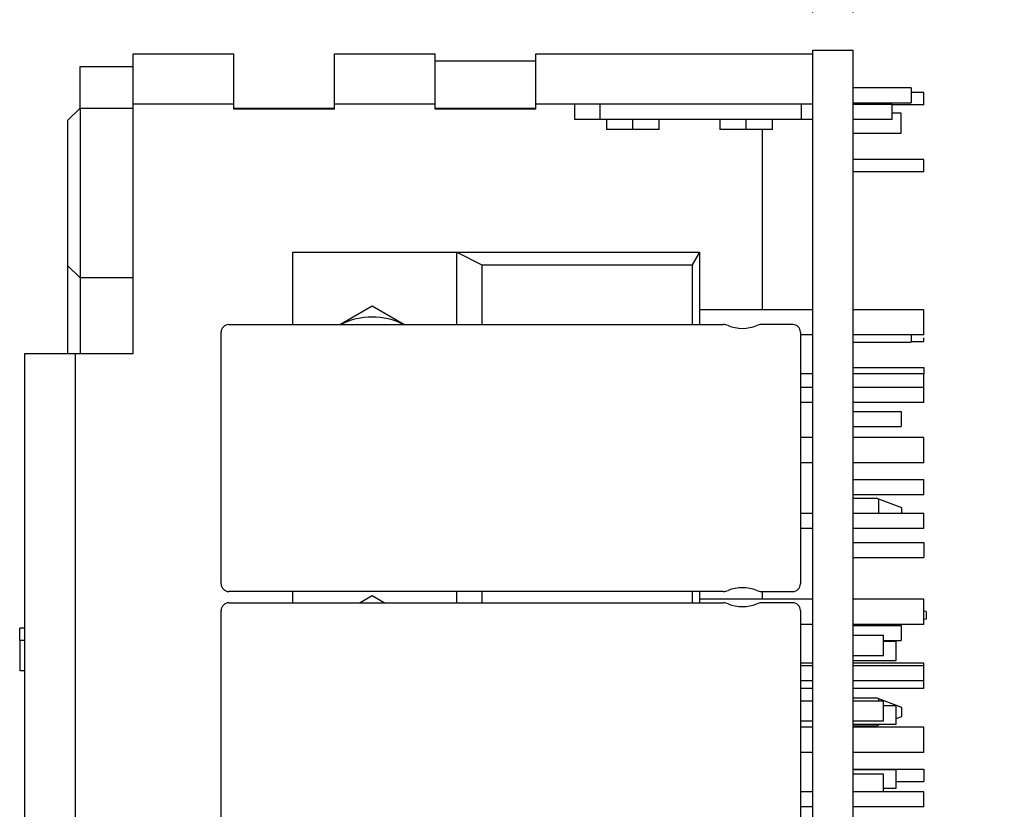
# Model space of a CAD drawing. Header units: millimetres. Extents: x 0 to 417, y 0 to 294.
# Tile 18 of 19: x 303 to 342, y 215 to 247. Entities that reach past the tile are written whole.
import ezdxf

# ---------------------------------------------------------------- set-up
doc = ezdxf.new("R2010")
doc.units = ezdxf.units.MM
for name, color, linetype in [('3110110100_MDXF_CONTINUOUS_LINE', 7, 'Continuous'), ('C101_DXF_CONTINUOUS_LINE', 7, 'Continuous'), ('C3_DXF_CONTINUOUS_LINE', 7, 'Continuous'), ('CN3_DXF_CONTINUOUS_LINE', 7, 'Continuous'), ('CX1_DXF_CONTINUOUS_LINE', 7, 'Continuous'), ('CY_DXF_CONTINUOUS_LINE', 7, 'Continuous'), ('FL1_FL2_DXF_CONTINUOUS_LINE', 7, 'Continuous'), ('FL3_DXF_CONTINUOUS_LINE', 7, 'Continuous'), ('HEAT_SINK-3_DXF_CONTINUOUS_LINE', 7, 'Continuous'), ('HEAT_SINK-4_DXF_CONTINUOUS_LINE', 7, 'Continuous'), ('INPUT_171813DXF_CONTINUOUS_LINE', 7, 'Continuous'), ('L3_BASE_DXF_CONTINUOUS_LINE', 7, 'Continuous'), ('L3_COVER_DXF_CONTINUOUS_LINE', 7, 'Continuous'), ('MDS-300APB18_AA_PCDXF_DIMENSION', 7, 'Continuous'), ('MDS-300APB18DXF_CONTINUOUS_LINE', 7, 'Continuous'), ('PIN_DXF_CONTINUOUS_LINE', 7, 'Continuous'), ('PWB_TDC-361_DXF_CONTINUOUS_LINE', 7, 'Continuous'), ('Q102_Q101_D1DXF_CONTINUOUS_LINE', 7, 'Continuous'), ('Q5_Q6_DXF_CONTINUOUS_LINE', 7, 'Continuous'), ('RESISTANCE_DXF_CONTINUOUS_LINE', 7, 'Continuous'), ('T1_BASE_DXF_CONTINUOUS_LINE', 7, 'Continuous'), ('T1_CORE_DXF_CONTINUOUS_LINE', 7, 'Continuous'), ('TAP_TONGUE_DXF_CONTINUOUS_LINE', 7, 'Continuous')]:
    doc.layers.add(name, color=color, linetype=linetype)
doc.styles.get("Standard").update_dxf_attribs({"font": 'ARIALN.TTF'})
doc.dimstyles.new('DIMSTYLE_2', dxfattribs={"dimtxt": 3, "dimasz": 3, "dimexe": 1, "dimexo": 1.5, "dimgap": 0.75, "dimtad": 1, "dimdec": 1, "dimzin": 0, "dimdsep": 46, "dimtxsty": 'STANDARD', "dimblk": '_FILLED', "dimblk1": '_FILLED', "dimblk2": '_FILLED', "dimcen": 0.09, "dimadec": 0, "dimazin": 0, "dimtp": 1e-06, "dimtm": 1e-06, "dimtfac": 1, "dimtdec": 1, "dimtofl": 0, "dimtmove": 0, "dimatfit": 3, "dimldrblk": '_FILLED', "dimfxl": 1, "dimtolj": 1, "dimtzin": 0, "dimarcsym": 0})

# ---------------------------------------------------------------- blocks, each defined once
blk = doc.blocks.new('_FILLED')
at = {"color": 0, "linetype": 'ByBlock'}
blk.add_solid([(0, 0), (-1, 0.167), (-1, -0.167)], dxfattribs=at)
blk = doc.blocks.new('*D10')
at = {"layer": 'Defpoints', "color": 0, "linetype": 'Continuous'}
for p in [(336.252, 250.588), (334.652, 245.613), (336.252, 245.613)]:
    blk.add_point(p, dxfattribs=at)
at = {"layer": 'MDS-300APB18_AA_PCDXF_DIMENSION', "color": 0, "linetype": 'Continuous', "lineweight": -2}
for p, q in [((334.652, 247.113), (334.652, 251.588)), ((336.252, 247.113), (336.252, 251.588)), ((331.652, 250.588), (323.403, 250.588)), ((339.252, 250.588), (342.252, 250.588))]:
    blk.add_line(p, q, dxfattribs=at)
at = {"layer": 'MDS-300APB18_AA_PCDXF_DIMENSION', "color": 0, "linetype": 'Continuous', "lineweight": -2, "xscale": 3, "yscale": 3, "zscale": 3}
blk.add_blockref('_FILLED', (334.652, 250.588), dxfattribs=at)
at = {"layer": 'MDS-300APB18_AA_PCDXF_DIMENSION', "color": 0, "linetype": 'Continuous', "lineweight": -2, "xscale": 3, "yscale": 3, "zscale": 3, "rotation": 180}
blk.add_blockref('_FILLED', (336.252, 250.588), dxfattribs=at)
at = {"layer": 'MDS-300APB18_AA_PCDXF_DIMENSION', "color": 0, "linetype": 'Continuous', "insert": (327.902, 254.338), "char_height": 3, "attachment_point": 3}
blk.add_mtext('\\A1;1.6', dxfattribs=at)

msp = doc.modelspace()

# ---------------------------------------------------------------- linework, layer by layer
at = {"layer": '3110110100_MDXF_CONTINUOUS_LINE', "color": 7, "linetype": 'Continuous'}
for p, q in [((317.152, 235.438), (315.895, 234.713)), ((318.408, 234.713), (317.152, 235.438)), ((317.152, 223.938), (316.674, 223.663)), ((317.629, 223.663), (317.152, 223.938))]:
    msp.add_line(p, q, dxfattribs=at)
msp.add_arc((317.152, 232.263), 2.75, 63.0278, 116.9722, dxfattribs=at)
at = {"layer": 'C101_DXF_CONTINUOUS_LINE', "color": 7, "linetype": 'Continuous'}
for p, q in [((311.452, 234.713), (331.092, 234.713)), ((333.852, 234.713), (332.611, 234.713)), ((311.152, 224.413), (311.152, 234.413)), ((334.152, 234.413), (334.152, 224.413)), ((334.652, 232.213), (334.152, 232.213)), ((339.052, 232.213), (336.252, 232.213)), ((339.052, 231.613), (339.052, 232.213)), ((334.652, 231.613), (334.152, 231.613)), ((339.052, 231.613), (336.252, 231.613)), ((334.652, 227.213), (334.152, 227.213)), ((339.052, 227.213), (336.252, 227.213)), ((339.052, 226.613), (339.052, 227.213)), ((334.652, 226.613), (334.152, 226.613)), ((339.052, 226.613), (336.252, 226.613)), ((331.092, 224.113), (311.452, 224.113)), ((332.611, 224.113), (333.852, 224.113)), ((311.452, 223.663), (331.092, 223.663)), ((333.852, 223.663), (332.611, 223.663)), ((311.152, 213.363), (311.152, 223.363)), ((334.152, 223.363), (334.152, 213.363)), ((334.652, 221.163), (334.152, 221.163)), ((339.052, 221.163), (336.252, 221.163)), ((339.052, 220.563), (339.052, 221.163)), ((334.652, 220.563), (334.152, 220.563)), ((339.052, 220.563), (336.252, 220.563)), ((334.652, 216.163), (334.152, 216.163)), ((339.052, 216.163), (336.252, 216.163)), ((339.052, 215.563), (339.052, 216.163)), ((334.652, 215.563), (334.152, 215.563)), ((339.052, 215.563), (336.252, 215.563))]:
    msp.add_line(p, q, dxfattribs=at)
for centre, radius, start, end in [((311.452, 234.413), 0.3, 90, 180), ((331.092, 234.213), 0.5, 67.6684, 90), ((331.852, 236.063), 1.5, 247.6684, 292.3316), ((332.611, 234.213), 0.5, 90, 112.3316), ((333.852, 234.413), 0.3, 0, 90), ((311.452, 224.413), 0.3, 180, 270), ((331.092, 224.613), 0.5, 270, 292.3316), ((331.852, 222.763), 1.5, 67.6684, 112.3316), ((332.611, 224.613), 0.5, 247.6684, 270), ((333.852, 224.413), 0.3, 270, 0), ((311.452, 223.363), 0.3, 90, 180), ((331.092, 223.163), 0.5, 67.6684, 90), ((332.611, 223.163), 0.5, 90, 112.3316), ((333.852, 223.363), 0.3, 0, 90), ((331.852, 225.013), 1.5, 247.6684, 292.3316)]:
    msp.add_arc(centre, radius, start, end, dxfattribs=at)
at = {"layer": 'C3_DXF_CONTINUOUS_LINE', "color": 7, "linetype": 'Continuous'}
for p, q in [((336.252, 228.563), (339.052, 228.563)), ((339.052, 227.963), (339.052, 228.563)), ((336.252, 227.963), (339.052, 227.963))]:
    msp.add_line(p, q, dxfattribs=at)
at = {"layer": 'CN3_DXF_CONTINUOUS_LINE', "color": 7, "linetype": 'Continuous'}
for p, q in [((339.152, 223.313), (339.052, 223.329)), ((339.152, 223.313), (339.152, 223.013)), ((339.152, 223.013), (339.052, 222.996))]:
    msp.add_line(p, q, dxfattribs=at)
at = {"layer": 'CX1_DXF_CONTINUOUS_LINE', "color": 7, "linetype": 'Continuous'}
for p, q in [((336.252, 226.063), (339.052, 226.063)), ((339.052, 226.063), (339.052, 225.463)), ((336.252, 225.463), (339.052, 225.463))]:
    msp.add_line(p, q, dxfattribs=at)
at = {"layer": 'CY_DXF_CONTINUOUS_LINE', "color": 7, "linetype": 'Continuous'}
for p, q in [((339.052, 243.935), (338.552, 243.935)), ((339.052, 243.435), (339.052, 243.935)), ((339.052, 243.435), (337.802, 243.435)), ((339.052, 241.273), (336.252, 241.273)), ((339.052, 240.773), (339.052, 241.273)), ((339.052, 240.773), (336.252, 240.773)), ((338.552, 234.038), (339.052, 234.038)), ((339.052, 234.038), (339.052, 234.182))]:
    msp.add_line(p, q, dxfattribs=at)
at = {"layer": 'FL1_FL2_DXF_CONTINUOUS_LINE', "color": 7, "linetype": 'Continuous'}
for p in [(303.152, 222.163), (303.352, 222.663)]:
    msp.add_line(p, (303.152, 222.663), dxfattribs=at)
at = {"layer": 'FL3_DXF_CONTINUOUS_LINE', "color": 7, "linetype": 'Continuous'}
for p, q in [((336.252, 231.263), (338.152, 231.263)), ((338.152, 231.263), (338.152, 230.663)), ((336.252, 230.663), (338.152, 230.663)), ((336.252, 222.763), (338.152, 222.763)), ((338.152, 222.763), (338.152, 222.163)), ((337.452, 222.163), (338.152, 222.163))]:
    msp.add_line(p, q, dxfattribs=at)
at = {"layer": 'HEAT_SINK-3_DXF_CONTINUOUS_LINE', "color": 7, "linetype": 'Continuous'}
for p, q in [((307.652, 233.563), (307.652, 245.463)), ((311.652, 243.263), (311.652, 245.463)), ((315.652, 243.263), (315.652, 245.463)), ((319.652, 243.263), (319.652, 245.463)), ((323.652, 243.263), (323.652, 245.463)), ((311.652, 243.463), (307.652, 243.463)), ((315.652, 243.263), (311.652, 243.263)), ((319.652, 243.463), (315.652, 243.463)), ((323.652, 243.263), (319.652, 243.263)), ((334.652, 243.463), (323.652, 243.463)), ((326.452, 242.863), (326.453, 242.463)), ((327.502, 242.463), (327.502, 242.863)), ((328.551, 242.463), (328.551, 242.863)), ((330.952, 242.863), (330.953, 242.463)), ((332.002, 242.463), (332.002, 242.863)), ((333.051, 242.463), (333.051, 242.863)), ((328.551, 242.463), (326.453, 242.463)), ((333.051, 242.463), (330.953, 242.463)), ((332.652, 235.303), (332.652, 242.463)), ((303.352, 233.563), (307.652, 233.563)), ((305.352, 233.563), (305.352, 183.563)), ((332.652, 223.803), (332.652, 224.113))]:
    msp.add_line(p, q, dxfattribs=at)
at = {"layer": 'HEAT_SINK-3_DXF_CONTINUOUS_LINE', "color": 3, "linetype": 'Continuous'}
for p, q in [((307.652, 245.463), (311.652, 245.463)), ((315.652, 245.463), (319.652, 245.463)), ((323.652, 245.463), (334.652, 245.463)), ((303.352, 183.563), (303.352, 233.563))]:
    msp.add_line(p, q, dxfattribs=at)
at = {"layer": 'HEAT_SINK-4_DXF_CONTINUOUS_LINE', "color": 7, "linetype": 'Continuous'}
for p, q in [((305.552, 243.313), (305.552, 244.963)), ((305.552, 244.963), (307.652, 244.963))]:
    msp.add_line(p, q, dxfattribs=at)
at = {"layer": 'INPUT_171813DXF_CONTINUOUS_LINE', "color": 7, "linetype": 'Continuous'}
for p, q in [((336.252, 227.817), (337.162, 227.817)), ((338.178, 227.436), (337.162, 227.817)), ((337.264, 227.213), (337.264, 227.778)), ((338.178, 227.213), (338.178, 227.436)), ((336.252, 219.892), (337.162, 219.892)), ((338.178, 219.511), (337.162, 219.892)), ((337.264, 219.763), (337.264, 219.854)), ((338.178, 219.155), (338.178, 219.511)), ((337.952, 219.07), (338.178, 219.155)), ((336.252, 218.774), (337.162, 218.774)), ((337.162, 218.774), (337.332, 218.838)), ((337.264, 218.812), (337.264, 218.838))]:
    msp.add_line(p, q, dxfattribs=at)
at = {"layer": 'L3_BASE_DXF_CONTINUOUS_LINE', "color": 7, "linetype": 'Continuous'}
for p, q in [((338.552, 244.113), (336.252, 244.113)), ((338.552, 244.113), (338.552, 243.513)), ((336.252, 243.513), (338.552, 243.513)), ((338.552, 234.303), (338.552, 234.013)), ((336.252, 234.013), (338.552, 234.013))]:
    msp.add_line(p, q, dxfattribs=at)
at = {"layer": 'L3_COVER_DXF_CONTINUOUS_LINE', "color": 7, "linetype": 'Continuous'}
msp.add_line((319.652, 245.188), (323.652, 245.188), dxfattribs=at)
at = {"layer": 'MDS-300APB18DXF_CONTINUOUS_LINE', "color": 7, "linetype": 'Continuous'}
for p, q in [((334.652, 169.113), (334.652, 245.613)), ((334.652, 245.613), (336.252, 245.613)), ((336.252, 169.113), (336.252, 245.613))]:
    msp.add_line(p, q, dxfattribs=at)
at = {"layer": 'PIN_DXF_CONTINUOUS_LINE', "color": 7, "linetype": 'Continuous'}
for p, q in [((325.202, 242.863), (325.202, 243.463)), ((326.202, 242.863), (326.202, 243.463)), ((334.202, 242.863), (334.202, 243.463)), ((337.802, 242.863), (337.802, 243.463)), ((334.652, 242.863), (325.202, 242.863)), ((337.802, 242.863), (336.252, 242.863))]:
    msp.add_line(p, q, dxfattribs=at)
at = {"layer": 'PIN_DXF_CONTINUOUS_LINE', "color": 3, "linetype": 'Continuous'}
msp.add_line((336.252, 243.463), (337.802, 243.463), dxfattribs=at)
at = {"layer": 'PWB_TDC-361_DXF_CONTINUOUS_LINE', "color": 7, "linetype": 'Continuous'}
for p, q in [((303.152, 222.163), (303.152, 220.963)), ((303.352, 222.163), (303.152, 222.163)), ((303.352, 220.963), (303.152, 220.963))]:
    msp.add_line(p, q, dxfattribs=at)
at = {"layer": 'Q102_Q101_D1DXF_CONTINUOUS_LINE', "color": 7, "linetype": 'Continuous'}
for p, q in [((314.002, 234.713), (314.002, 237.588)), ((314.002, 237.588), (330.152, 237.588)), ((320.508, 234.713), (320.508, 237.588)), ((320.508, 237.588), (321.508, 237.088)), ((330.152, 237.588), (329.852, 237.088)), ((330.152, 237.588), (330.152, 234.713)), ((321.508, 237.088), (321.508, 234.713)), ((321.508, 237.088), (329.852, 237.088)), ((329.852, 237.088), (329.852, 234.713)), ((334.652, 235.303), (330.152, 235.303)), ((339.052, 235.303), (336.252, 235.303)), ((339.052, 234.303), (339.052, 235.303)), ((334.652, 234.303), (334.152, 234.303)), ((339.052, 234.303), (336.252, 234.303)), ((334.652, 232.763), (334.152, 232.763)), ((339.052, 232.763), (336.252, 232.763)), ((339.052, 232.213), (339.052, 232.763)), ((334.652, 230.223), (334.152, 230.223)), ((339.052, 230.223), (336.252, 230.223)), ((339.052, 229.223), (339.052, 230.223)), ((334.652, 229.223), (334.152, 229.223)), ((339.052, 229.223), (336.252, 229.223)), ((314.002, 223.663), (314.002, 224.113)), ((320.508, 223.663), (320.508, 224.113)), ((321.508, 224.113), (321.508, 223.663)), ((329.852, 224.113), (329.852, 223.663)), ((330.152, 224.113), (330.152, 223.663)), ((334.652, 223.803), (330.152, 223.803)), ((339.052, 223.803), (336.252, 223.803)), ((339.052, 222.803), (339.052, 223.803)), ((334.652, 222.803), (334.152, 222.803)), ((339.052, 222.803), (336.252, 222.803)), ((334.652, 221.263), (334.152, 221.263)), ((339.052, 221.263), (336.252, 221.263)), ((339.052, 221.163), (339.052, 221.263)), ((339.052, 220.263), (339.052, 220.563)), ((334.652, 220.263), (334.152, 220.263)), ((339.052, 220.263), (336.252, 220.263)), ((334.652, 218.723), (334.152, 218.723)), ((339.052, 218.723), (336.252, 218.723)), ((339.052, 217.723), (339.052, 218.723)), ((334.652, 217.723), (334.152, 217.723)), ((339.052, 217.723), (336.252, 217.723))]:
    msp.add_line(p, q, dxfattribs=at)
at = {"layer": 'Q5_Q6_DXF_CONTINUOUS_LINE', "color": 7, "linetype": 'Continuous'}
for p, q in [((337.952, 222.128), (337.452, 222.128)), ((337.952, 221.378), (337.952, 222.128)), ((336.252, 221.378), (337.952, 221.378)), ((337.452, 219.588), (337.952, 219.588)), ((337.952, 218.838), (337.952, 219.588)), ((336.252, 218.838), (337.952, 218.838)), ((336.252, 217.048), (337.952, 217.048)), ((337.952, 216.298), (337.952, 217.048)), ((337.452, 216.298), (337.952, 216.298))]:
    msp.add_line(p, q, dxfattribs=at)
at = {"layer": 'RESISTANCE_DXF_CONTINUOUS_LINE', "color": 7, "linetype": 'Continuous'}
for p, q in [((336.252, 233.013), (339.052, 233.013)), ((339.052, 233.013), (339.052, 232.763)), ((336.252, 217.063), (339.052, 217.063)), ((339.052, 217.063), (339.052, 216.563)), ((337.952, 216.563), (339.052, 216.563))]:
    msp.add_line(p, q, dxfattribs=at)
at = {"layer": 'T1_BASE_DXF_CONTINUOUS_LINE', "color": 7, "linetype": 'Continuous'}
for p, q in [((337.452, 222.363), (336.252, 222.363)), ((337.452, 221.563), (337.452, 222.363)), ((337.452, 221.563), (336.252, 221.563)), ((334.652, 219.763), (334.152, 219.763)), ((337.452, 219.763), (336.252, 219.763)), ((337.452, 218.963), (337.452, 219.763)), ((334.652, 218.963), (334.152, 218.963)), ((337.452, 218.963), (336.252, 218.963)), ((337.452, 216.863), (336.252, 216.863)), ((337.452, 216.163), (337.452, 216.863))]:
    msp.add_line(p, q, dxfattribs=at)
at = {"layer": 'T1_CORE_DXF_CONTINUOUS_LINE', "color": 7, "linetype": 'Continuous'}
for p, q in [((305.552, 243.313), (305.052, 242.813)), ((305.552, 243.313), (305.552, 233.563)), ((305.552, 243.313), (307.652, 243.313)), ((311.652, 243.313), (315.652, 243.313)), ((319.652, 243.313), (323.652, 243.313)), ((305.052, 242.813), (305.052, 233.563)), ((305.052, 237.063), (305.552, 236.563)), ((307.652, 236.563), (305.552, 236.563))]:
    msp.add_line(p, q, dxfattribs=at)
at = {"layer": 'TAP_TONGUE_DXF_CONTINUOUS_LINE', "color": 7, "linetype": 'Continuous'}
for p, q in [((338.152, 243.113), (337.802, 243.113)), ((338.152, 242.313), (338.152, 243.113)), ((336.252, 242.313), (338.152, 242.313))]:
    msp.add_line(p, q, dxfattribs=at)

# ---------------------------------------------------------------- dimensions: what is measured, and where the dimension line sits
at = {"layer": 'MDS-300APB18_AA_PCDXF_DIMENSION', "color": 2, "linetype": 'Continuous'}
dim = msp.add_linear_dim(base=(336.252, 250.588), p1=(334.652, 245.613), p2=(336.252, 245.613), dimstyle='DIMSTYLE_2', dxfattribs=at)
dim.commit()
dim.dimension.update_dxf_attribs({"geometry": '*D10', "text_midpoint": (326.027, 250.588), "dimtype": 160})

doc.saveas('drawing.dxf')
